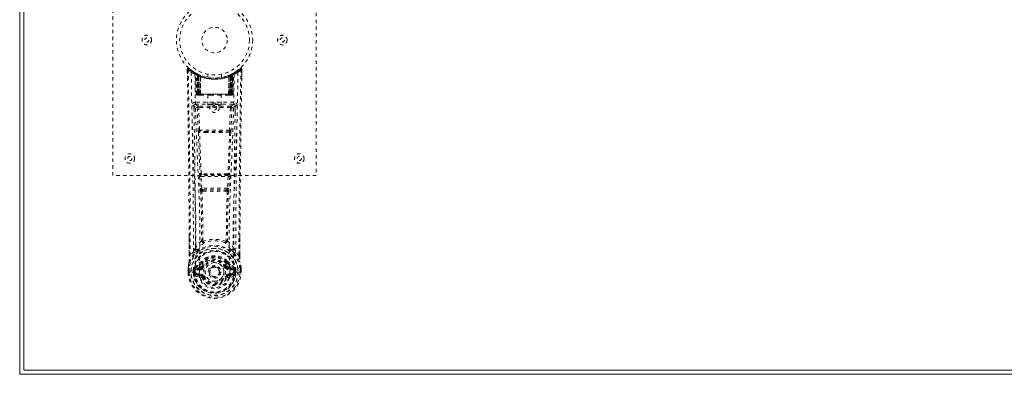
# Model space of a CAD drawing. Header units: inches. Extents: x 14 to 109.5, y 41.8 to 71.6.
# Tile 1 of 7: x 14 to 43, y 41.8 to 52.3. Entities that reach past the tile are written whole.
import ezdxf

# ---------------------------------------------------------------- set-up
doc = ezdxf.new("R2010")
doc.units = ezdxf.units.IN
doc.header["$MEASUREMENT"] = 0
doc.linetypes.add('SLD-Dashed', pattern=[0.075, 0.05, -0.025])
doc.linetypes.add('SLD-Solid', pattern=[0])

msp = doc.modelspace()

# ---------------------------------------------------------------- linework, layer by layer
at = {"color": 7, "linetype": 'SLD-Solid', "lineweight": 15}
for p, q in [((13.981, 41.806), (13.981, 71.556)), ((14.099, 71.438), (14.099, 41.924)), ((14.099, 41.924), (14.099, 71.438)), ((14.099, 41.924), (109.363, 41.924)), ((109.363, 41.924), (14.099, 41.924)), ((109.481, 41.806), (13.981, 41.806))]:
    msp.add_line(p, q, dxfattribs=at)
at = {"color": 7, "linetype": 'SLD-Dashed', "lineweight": 0}
for p, q in [((16.731, 47.681), (16.731, 55.681)), ((22.731, 55.681), (22.731, 47.681)), ((18.975, 50.844), (18.986, 50.835)), ((20.477, 50.835), (20.487, 50.844)), ((18.926, 50.752), (18.925, 50.822)), ((18.925, 50.821), (18.928, 50.591)), ((18.926, 50.822), (18.928, 50.752)), ((19.163, 50.707), (19.15, 50.714)), ((19.169, 50.702), (19.156, 50.71)), ((19.178, 50.682), (19.165, 50.69)), ((19.186, 50.085), (19.165, 50.69)), ((19.199, 50.085), (19.178, 50.682)), ((19.229, 50.672), (19.182, 50.696)), ((19.265, 50.636), (19.197, 50.671)), ((19.218, 50.056), (19.197, 50.671)), ((19.225, 50.641), (19.237, 50.667)), ((19.225, 50.641), (19.225, 50.085)), ((19.234, 50.637), (19.225, 50.641)), ((19.248, 50.662), (19.234, 50.669)), ((19.234, 50.637), (19.247, 50.663)), ((19.234, 50.085), (19.234, 50.637)), ((19.237, 50.667), (19.247, 50.663)), ((19.238, 50.635), (19.25, 50.661)), ((19.238, 50.085), (19.238, 50.635)), ((19.238, 50.635), (19.248, 50.63)), ((19.249, 50.661), (19.248, 50.662)), ((19.248, 50.63), (19.26, 50.656)), ((19.248, 50.63), (19.248, 50.085)), ((19.257, 50.626), (19.256, 50.056)), ((19.257, 50.626), (19.268, 50.653)), ((19.266, 50.622), (19.257, 50.626)), ((19.265, 50.636), (19.266, 50.635)), ((19.284, 50.056), (19.265, 50.636)), ((19.266, 50.622), (19.278, 50.648)), ((19.266, 50.635), (19.286, 50.056)), ((19.266, 50.056), (19.266, 50.622)), ((19.311, 50.606), (19.313, 50.605)), ((19.316, 50.056), (19.311, 50.606)), ((19.313, 50.605), (19.319, 50.056)), ((19.316, 50.632), (19.315, 50.633)), ((19.531, 50.67), (19.531, 50.573)), ((19.931, 50.573), (19.931, 50.67)), ((20.144, 50.056), (20.15, 50.605)), ((20.147, 50.633), (20.146, 50.632)), ((20.151, 50.606), (20.147, 50.056)), ((20.15, 50.605), (20.151, 50.606)), ((20.176, 50.056), (20.196, 50.635)), ((20.197, 50.636), (20.178, 50.056)), ((20.185, 50.648), (20.194, 50.653)), ((20.194, 50.653), (20.206, 50.626)), ((20.196, 50.635), (20.197, 50.636)), ((20.206, 50.626), (20.196, 50.622)), ((20.196, 50.622), (20.196, 50.056)), ((20.266, 50.671), (20.197, 50.636)), ((20.206, 50.056), (20.206, 50.626)), ((20.214, 50.662), (20.213, 50.661)), ((20.281, 50.696), (20.214, 50.662)), ((20.215, 50.63), (20.224, 50.635)), ((20.215, 50.085), (20.215, 50.63)), ((20.216, 50.663), (20.225, 50.667)), ((20.224, 50.635), (20.224, 50.085)), ((20.225, 50.667), (20.238, 50.641)), ((20.238, 50.641), (20.228, 50.637)), ((20.228, 50.637), (20.228, 50.085)), ((20.237, 50.085), (20.238, 50.641)), ((20.244, 50.056), (20.266, 50.671)), ((20.263, 50.085), (20.284, 50.682)), ((20.277, 50.085), (20.298, 50.69)), ((20.281, 50.697), (20.293, 50.703)), ((20.298, 50.69), (20.284, 50.682)), ((20.312, 50.714), (20.299, 50.707)), ((20.37, 50.751), (20.429, 50.795)), ((20.534, 50.591), (20.538, 50.821)), ((20.535, 50.764), (20.536, 50.822)), ((20.538, 50.822), (20.537, 50.764)), ((19.186, 50.085), (19.199, 50.085)), ((19.218, 50.056), (19.284, 50.056)), ((19.225, 50.085), (19.234, 50.085)), ((20.228, 50.085), (19.234, 50.085)), ((19.248, 50.085), (19.238, 50.085)), ((19.248, 50.085), (20.215, 50.085)), ((19.281, 50.056), (19.266, 50.056)), ((19.284, 50.056), (19.286, 50.056)), ((19.286, 50.056), (19.316, 50.056)), ((19.316, 50.056), (19.319, 50.056)), ((19.319, 50.056), (19.614, 50.056)), ((19.536, 50.056), (19.536, 49.77)), ((19.614, 50.056), (19.848, 50.056)), ((19.848, 50.056), (20.144, 50.056)), ((19.926, 49.77), (19.926, 50.056)), ((20.144, 50.056), (20.147, 50.056)), ((20.147, 50.056), (20.176, 50.056)), ((20.178, 50.056), (20.244, 50.056)), ((20.196, 50.056), (20.182, 50.056)), ((20.224, 50.085), (20.215, 50.085)), ((20.228, 50.085), (20.237, 50.085)), ((20.263, 50.085), (20.277, 50.085)), ((19.126, 49.733), (19.126, 49.547)), ((19.167, 49.847), (19.167, 49.786)), ((20.296, 49.847), (19.167, 49.847)), ((19.167, 49.786), (20.296, 49.786)), ((19.22, 49.683), (19.247, 49.02)), ((19.265, 49.729), (19.265, 49.684)), ((20.198, 49.729), (19.265, 49.729)), ((19.291, 49.022), (19.265, 49.684)), ((20.198, 49.684), (19.265, 49.684)), ((20.198, 49.684), (20.171, 49.022)), ((20.198, 49.729), (20.198, 49.684)), ((20.243, 49.683), (20.216, 49.02)), ((20.296, 49.786), (20.296, 49.847)), ((20.337, 49.547), (20.337, 49.733)), ((20.171, 49.022), (19.291, 49.022)), ((19.509, 48.946), (19.298, 48.956)), ((19.513, 48.979), (19.302, 48.985)), ((19.95, 48.979), (19.513, 48.979)), ((20.161, 48.985), (19.95, 48.979)), ((20.164, 48.956), (19.953, 48.946)), ((22.731, 47.681), (16.731, 47.681)), ((19.285, 47.651), (19.308, 47.298)), ((19.302, 47.745), (19.291, 47.741)), ((19.329, 47.654), (20.133, 47.654)), ((19.353, 47.301), (19.329, 47.654)), ((19.335, 47.699), (19.347, 47.703)), ((20.127, 47.699), (19.335, 47.699)), ((20.133, 47.654), (20.11, 47.301)), ((20.116, 47.703), (20.127, 47.699)), ((20.178, 47.651), (20.154, 47.298)), ((20.16, 47.745), (20.172, 47.741)), ((19.308, 47.298), (19.311, 47.271)), ((20.11, 47.301), (19.353, 47.301)), ((19.398, 47.22), (19.375, 47.22)), ((19.404, 47.256), (19.378, 47.257)), ((19.404, 47.256), (20.059, 47.256)), ((20.085, 47.257), (20.059, 47.256)), ((20.087, 47.22), (20.064, 47.22)), ((20.154, 47.298), (20.152, 47.271)), ((18.985, 45.308), (18.982, 45.876)), ((20.48, 45.863), (20.478, 45.308)), ((19.109, 45.429), (19.015, 45.311)), ((20.448, 45.311), (20.353, 45.429)), ((19.342, 45.103), (19.342, 45.097)), ((19.349, 45.13), (19.358, 45.146)), ((19.395, 45.079), (19.353, 44.989)), ((19.361, 45.096), (19.361, 45.09)), ((20.109, 44.989), (20.068, 45.079)), ((20.101, 45.09), (20.101, 45.096)), ((20.104, 45.146), (20.114, 45.13)), ((20.12, 45.103), (20.121, 45.097)), ((18.95, 44.932), (18.95, 44.928)), ((18.951, 44.819), (18.95, 44.928)), ((18.951, 44.819), (18.954, 44.819)), ((18.952, 44.928), (18.952, 44.818)), ((18.998, 44.819), (18.954, 44.819)), ((18.98, 44.928), (18.98, 44.82)), ((18.98, 44.82), (18.98, 44.819)), ((19.017, 44.82), (18.998, 44.819)), ((19.163, 44.82), (19.017, 44.82)), ((19.101, 44.823), (19.101, 44.876)), ((19.101, 44.823), (19.101, 44.823)), ((19.131, 44.875), (19.135, 44.89)), ((19.131, 44.875), (19.131, 44.823)), ((19.135, 44.823), (19.131, 44.823)), ((19.135, 44.89), (19.135, 44.823)), ((19.175, 44.96), (19.159, 44.947)), ((19.159, 44.947), (19.159, 44.947)), ((19.159, 44.947), (19.159, 44.947)), ((19.163, 44.82), (19.163, 44.82)), ((19.169, 44.922), (19.302, 44.951)), ((19.169, 44.922), (19.169, 44.892)), ((19.302, 44.922), (19.169, 44.922)), ((19.302, 44.892), (19.169, 44.892)), ((19.273, 44.981), (19.175, 44.96)), ((19.182, 44.77), (19.182, 44.74)), ((19.182, 44.77), (19.302, 44.77)), ((19.302, 44.715), (19.182, 44.74)), ((19.182, 44.74), (19.302, 44.74)), ((19.302, 44.951), (19.302, 44.922)), ((19.302, 44.892), (19.302, 44.922)), ((19.302, 44.77), (19.302, 44.74)), ((19.302, 44.715), (19.302, 44.74)), ((19.353, 44.989), (19.385, 44.976)), ((19.888, 44.831), (19.887, 44.816)), ((19.888, 44.837), (19.888, 44.831)), ((20.078, 44.976), (20.109, 44.989)), ((20.109, 44.989), (20.121, 44.971)), ((20.16, 44.951), (20.294, 44.922)), ((20.16, 44.922), (20.16, 44.951)), ((20.294, 44.922), (20.16, 44.922)), ((20.16, 44.892), (20.16, 44.922)), ((20.294, 44.892), (20.16, 44.892)), ((20.16, 44.77), (20.16, 44.74)), ((20.16, 44.77), (20.28, 44.77)), ((20.28, 44.74), (20.16, 44.715)), ((20.16, 44.715), (20.16, 44.74)), ((20.16, 44.74), (20.28, 44.74)), ((20.183, 44.768), (20.183, 44.767)), ((20.288, 44.96), (20.189, 44.981)), ((20.28, 44.74), (20.28, 44.77)), ((20.288, 44.96), (20.304, 44.947)), ((20.288, 44.96), (20.288, 44.96)), ((20.294, 44.892), (20.294, 44.922)), ((20.299, 44.82), (20.445, 44.82)), ((20.332, 44.875), (20.327, 44.89)), ((20.327, 44.89), (20.327, 44.823)), ((20.327, 44.823), (20.331, 44.823)), ((20.331, 44.823), (20.332, 44.875)), ((20.361, 44.876), (20.361, 44.823)), ((20.445, 44.82), (20.465, 44.819)), ((20.465, 44.819), (20.509, 44.819)), ((20.482, 44.82), (20.482, 44.928)), ((20.482, 44.819), (20.482, 44.82)), ((20.509, 44.819), (20.512, 44.819)), ((20.511, 44.818), (20.511, 44.928)), ((20.512, 44.928), (20.512, 44.932)), ((20.512, 44.819), (20.512, 44.928)), ((19.153, 44.704), (19.275, 44.676)), ((19.385, 44.685), (19.359, 44.674)), ((20.104, 44.674), (20.078, 44.685)), ((20.107, 44.682), (20.104, 44.674)), ((20.188, 44.676), (20.31, 44.704))]:
    msp.add_line(p, q, dxfattribs=at)
at = {"color": 7, "linetype": 'SLD-Dashed', "lineweight": 0, "flags": 128}
for points in [[(20.535, 50.822), (20.533, 50.83), (20.529, 50.837), (20.524, 50.844), (20.518, 50.849), (20.511, 50.851), (20.503, 50.852), (20.496, 50.85), (20.49, 50.846)], [(19.015, 45.311), (19.013, 46.081), (19.009, 46.849), (19.001, 47.616), (18.992, 48.381), (18.989, 48.575), (18.986, 48.772), (18.984, 48.942), (18.981, 49.128), (18.98, 49.206), (18.978, 49.287), (18.977, 49.371), (18.976, 49.445), (18.976, 49.465), (18.975, 49.499), (18.974, 49.547), (18.974, 49.609), (18.972, 49.696), (18.971, 49.801), (18.969, 49.925), (18.966, 50.067), (18.965, 50.191), (18.963, 50.289), (18.962, 50.383), (18.958, 50.619), (18.955, 50.822)], [(19.044, 50.728), (19.052, 49.973), (19.072, 49.22), (19.1, 48.47), (19.132, 47.725), (19.161, 46.986), (19.181, 46.254), (19.182, 45.532), (19.163, 44.819)], [(19.279, 44.768), (19.3, 45.48), (19.3, 46.202), (19.28, 46.934), (19.249, 47.672), (19.215, 48.416), (19.184, 49.166), (19.163, 49.918), (19.153, 50.673)], [(19.236, 50.665), (19.214, 50.678), (19.191, 50.691)], [(19.214, 50.679), (19.205, 50.683), (19.201, 50.682), (19.199, 50.676), (19.197, 50.67)], [(20.117, 50.623), (20.136, 50.629), (20.15, 50.634)], [(20.31, 50.673), (20.299, 49.918), (20.278, 49.166), (20.248, 48.416), (20.214, 47.672), (20.183, 46.934), (20.163, 46.202), (20.162, 45.48), (20.183, 44.768)], [(20.196, 50.622), (20.192, 50.632), (20.188, 50.641), (20.186, 50.646), (20.185, 50.648)], [(20.203, 50.656), (20.204, 50.655), (20.206, 50.649), (20.21, 50.64), (20.215, 50.63)], [(20.212, 50.661), (20.213, 50.659), (20.216, 50.653), (20.22, 50.645), (20.224, 50.635)], [(20.228, 50.637), (20.223, 50.647), (20.219, 50.655), (20.217, 50.661), (20.216, 50.663)], [(20.419, 50.728), (20.41, 49.973), (20.391, 49.22), (20.363, 48.47), (20.331, 47.725), (20.301, 46.986), (20.282, 46.254), (20.28, 45.532), (20.299, 44.82)], [(20.299, 50.707), (20.297, 50.705), (20.291, 50.702)], [(20.31, 50.713), (20.311, 50.713), (20.312, 50.714)], [(19.225, 50.085), (19.21, 50.085), (19.197, 50.085), (19.189, 50.085), (19.186, 50.085)], [(19.199, 50.085), (19.203, 50.085), (19.211, 50.085), (19.224, 50.085), (19.238, 50.085)], [(19.614, 50.056), (19.731, 50.065), (19.848, 50.056)], [(20.224, 50.085), (20.239, 50.085), (20.251, 50.085), (20.26, 50.085), (20.263, 50.085)], [(20.277, 50.085), (20.274, 50.085), (20.265, 50.085), (20.253, 50.085), (20.237, 50.085)], [(19.122, 49.74), (19.149, 49.711), (19.22, 49.683)], [(19.265, 49.729), (19.194, 49.758), (19.167, 49.786)], [(19.265, 49.684), (19.249, 49.684), (19.235, 49.683), (19.225, 49.683), (19.22, 49.683)], [(20.296, 49.786), (20.269, 49.758), (20.198, 49.729)], [(20.243, 49.683), (20.238, 49.683), (20.228, 49.683), (20.214, 49.684), (20.198, 49.684)], [(20.243, 49.683), (20.314, 49.711), (20.341, 49.74)], [(19.291, 49.022), (19.276, 49.021), (19.262, 49.021), (19.251, 49.02), (19.247, 49.02)], [(19.254, 48.952), (19.277, 48.347), (19.302, 47.745)], [(19.337, 47.74), (19.311, 48.343), (19.287, 48.949)], [(19.953, 48.946), (19.731, 48.946), (19.509, 48.946)], [(19.95, 48.979), (19.731, 48.979), (19.513, 48.979)], [(20.175, 48.949), (20.151, 48.343), (20.125, 47.74)], [(20.209, 48.952), (20.185, 48.347), (20.16, 47.745)], [(20.216, 49.02), (20.211, 49.02), (20.201, 49.021), (20.187, 49.021), (20.171, 49.022)], [(19.329, 47.654), (19.321, 47.653), (19.314, 47.653), (19.306, 47.653), (19.3, 47.652), (19.294, 47.652), (19.29, 47.651), (19.287, 47.651), (19.285, 47.651)], [(19.347, 47.703), (19.338, 47.705), (19.33, 47.707), (19.325, 47.712), (19.322, 47.718), (19.322, 47.724), (19.324, 47.73), (19.33, 47.735), (19.337, 47.74)], [(20.125, 47.74), (20.133, 47.735), (20.138, 47.73), (20.141, 47.724), (20.141, 47.718), (20.138, 47.712), (20.132, 47.707), (20.124, 47.705), (20.116, 47.703)], [(20.178, 47.651), (20.173, 47.651), (20.163, 47.652), (20.148, 47.653), (20.133, 47.654)], [(19.353, 47.301), (19.337, 47.3), (19.323, 47.299), (19.313, 47.299), (19.308, 47.298)], [(19.323, 47.213), (19.345, 46.481), (19.351, 45.757)], [(19.386, 45.746), (19.38, 46.472), (19.359, 47.206)], [(20.104, 47.206), (20.082, 46.472), (20.076, 45.746)], [(20.154, 47.298), (20.149, 47.299), (20.139, 47.299), (20.125, 47.3), (20.11, 47.301)], [(20.139, 47.213), (20.118, 46.481), (20.112, 45.757)], [(18.985, 45.877), (18.986, 45.651), (18.986, 45.309)], [(19.349, 45.749), (19.25, 45.653), (19.168, 45.547)], [(19.349, 45.749), (19.351, 45.738), (19.355, 45.73), (19.361, 45.723), (19.368, 45.719), (19.376, 45.719), (19.384, 45.721), (19.391, 45.726), (19.397, 45.734)], [(20.066, 45.734), (20.072, 45.726), (20.079, 45.721), (20.086, 45.719), (20.094, 45.719), (20.101, 45.723), (20.107, 45.73), (20.112, 45.738), (20.114, 45.749)], [(20.114, 45.749), (20.212, 45.653), (20.294, 45.547)], [(20.476, 45.309), (20.477, 45.683), (20.477, 45.864)], [(18.976, 45.106), (19.052, 45.263), (19.152, 45.391)], [(19.248, 45.483), (19.257, 45.492), (19.262, 45.498)], [(20.214, 45.483), (20.205, 45.492), (20.2, 45.498)], [(20.31, 45.391), (20.41, 45.263), (20.487, 45.106)], [(18.976, 45.106), (18.962, 45.029), (18.95, 44.932)], [(18.976, 45.106), (18.974, 45.1), (18.974, 45.095)], [(18.985, 45.308), (18.985, 45.309), (18.986, 45.309), (18.988, 45.31), (18.992, 45.31), (18.997, 45.31), (19.003, 45.311), (19.009, 45.311), (19.015, 45.311)], [(19.175, 44.96), (19.251, 45.042), (19.342, 45.103)], [(19.342, 45.097), (19.318, 45.053), (19.296, 45)], [(19.342, 45.103), (19.346, 45.126), (19.349, 45.13)], [(19.376, 45.069), (19.366, 45.07), (19.355, 45.074)], [(19.361, 45.096), (19.364, 45.11), (19.372, 45.122)], [(19.363, 45.086), (19.373, 45.08), (19.382, 45.077), (19.39, 45.077), (19.395, 45.079)], [(20.068, 45.079), (20.073, 45.077), (20.08, 45.077), (20.09, 45.08), (20.099, 45.086)], [(20.107, 45.074), (20.097, 45.07), (20.087, 45.069)], [(20.09, 45.122), (20.098, 45.11), (20.101, 45.096)], [(20.114, 45.13), (20.116, 45.126), (20.12, 45.103)], [(20.12, 45.103), (20.211, 45.042), (20.288, 44.96)], [(20.121, 45.097), (20.144, 45.053), (20.166, 45)], [(20.478, 45.308), (20.478, 45.309), (20.477, 45.309), (20.474, 45.31), (20.471, 45.31), (20.466, 45.31), (20.46, 45.311), (20.454, 45.311), (20.448, 45.311)], [(20.489, 45.095), (20.488, 45.1), (20.487, 45.106)], [(20.512, 44.932), (20.501, 45.029), (20.487, 45.106)], [(20.512, 44.928), (20.502, 45.022), (20.489, 45.095)], [(18.95, 44.932), (18.951, 44.932), (18.953, 44.931), (18.956, 44.931), (18.96, 44.93), (18.964, 44.93), (18.969, 44.929), (18.974, 44.929), (18.98, 44.928)], [(18.95, 44.928), (18.95, 44.928), (18.951, 44.928), (18.954, 44.928), (18.957, 44.928), (18.962, 44.928), (18.968, 44.928), (18.974, 44.928), (18.98, 44.928)], [(18.98, 44.819), (18.974, 44.819), (18.968, 44.819), (18.962, 44.819), (18.958, 44.819), (18.954, 44.819), (18.952, 44.819), (18.95, 44.819), (18.951, 44.819)], [(19.131, 44.823), (19.128, 44.823), (19.121, 44.823), (19.112, 44.823), (19.101, 44.823)], [(19.169, 44.892), (19.152, 44.894), (19.136, 44.901)], [(19.14, 44.753), (19.16, 44.765), (19.182, 44.77)], [(19.159, 44.947), (19.152, 44.941), (19.144, 44.934)], [(19.163, 44.819), (19.179, 44.802), (19.208, 44.786)], [(19.208, 44.786), (19.241, 44.775), (19.279, 44.767)], [(19.296, 45), (19.285, 44.985), (19.273, 44.981)], [(19.279, 44.767), (19.279, 44.767), (19.279, 44.768)], [(19.279, 44.767), (19.284, 44.685), (19.306, 44.604), (19.346, 44.529), (19.403, 44.462), (19.473, 44.408), (19.553, 44.367), (19.64, 44.342), (19.731, 44.334), (19.822, 44.342), (19.909, 44.367), (19.989, 44.408), (20.059, 44.462), (20.116, 44.529), (20.156, 44.604), (20.179, 44.685), (20.183, 44.767)], [(19.412, 44.965), (19.407, 44.967), (19.402, 44.969), (19.397, 44.971), (19.393, 44.973), (19.39, 44.974), (19.387, 44.975), (19.385, 44.976), (19.385, 44.976)], [(20.05, 44.965), (20.056, 44.967), (20.061, 44.969), (20.065, 44.971), (20.069, 44.973), (20.073, 44.974), (20.076, 44.975), (20.077, 44.976), (20.078, 44.976)], [(20.166, 45), (20.178, 44.985), (20.189, 44.981)], [(20.183, 44.767), (20.221, 44.775), (20.255, 44.786)], [(20.255, 44.786), (20.283, 44.802), (20.299, 44.819)], [(20.28, 44.77), (20.303, 44.765), (20.322, 44.753)], [(20.326, 44.901), (20.311, 44.894), (20.294, 44.892)], [(20.319, 44.934), (20.313, 44.939), (20.304, 44.947)], [(20.482, 44.928), (20.488, 44.929), (20.493, 44.929), (20.498, 44.93), (20.503, 44.93), (20.506, 44.931), (20.509, 44.931), (20.511, 44.932), (20.512, 44.932)], [(20.482, 44.928), (20.489, 44.928), (20.495, 44.928), (20.5, 44.928), (20.505, 44.928), (20.509, 44.928), (20.511, 44.928), (20.512, 44.928), (20.512, 44.928)], [(20.512, 44.819), (20.512, 44.819), (20.511, 44.819), (20.508, 44.819), (20.505, 44.819), (20.5, 44.819), (20.494, 44.819), (20.488, 44.819), (20.482, 44.819)], [(19.412, 44.697), (19.407, 44.695), (19.402, 44.692), (19.397, 44.69), (19.393, 44.689), (19.39, 44.687), (19.387, 44.686), (19.385, 44.685), (19.385, 44.685)], [(20.05, 44.697), (20.056, 44.695), (20.061, 44.692), (20.065, 44.69), (20.069, 44.689), (20.073, 44.687), (20.076, 44.686), (20.077, 44.685), (20.078, 44.685)], [(20.104, 44.674), (20.106, 44.673), (20.111, 44.671), (20.12, 44.668), (20.129, 44.664), (20.139, 44.659), (20.148, 44.656), (20.155, 44.653), (20.159, 44.651)]]:
    msp.add_lwpolyline(points, dxfattribs=at)
at = {"color": 7, "linetype": 'SLD-Dashed', "lineweight": 0}
for centre, radius in [((19.731, 51.681), 1.125), ((19.731, 51.681), 1.03), ((19.731, 51.681), 0.376), ((17.731, 51.681), 0.141), ((17.731, 51.681), 0.0625), ((21.731, 51.681), 0.141), ((21.731, 51.681), 0.0625), ((19.731, 49.681), 0.14), ((19.731, 49.681), 0.0625), ((17.231, 48.181), 0.141), ((17.231, 48.181), 0.0625), ((22.231, 48.181), 0.141), ((22.231, 48.181), 0.0625), ((19.731, 44.831), 0.7), ((19.731, 44.831), 0.69), ((19.731, 44.831), 0.623), ((19.731, 44.831), 0.32), ((19.731, 44.831), 0.275), ((19.731, 44.831), 0.187), ((19.731, 44.831), 0.156), ((19.731, 44.831), 0.142), ((19.731, 44.831), 0.14), ((19.731, 44.831), 0.138)]:
    msp.add_circle(centre, radius, dxfattribs=at)
for centre, radius, start, end in [((18.955, 50.822), 0.03, 47.8794, 180.8609), ((21.083, 48.907), 2.864, 137.4093, 138.0076), ((19.728, 51.677), 1.122, 227.9147, 235.377), ((19.734, 51.678), 1.124, 304.6263, 312.0805), ((20.508, 50.822), 0.03, 359.1357, 132.124), ((18.583, 49.091), 2.589, 41.9672, 42.6291), ((19.739, 51.732), 1.221, 228.2159, 235.3112), ((18.963, 49.651), 1.171, 90.3841, 91.852), ((-315.782, 44.456), 334.768, 0.24308, 1.07763), ((19.731, 51.681), 1.158, 227.8873, 312.1136), ((19.074, 50.728), 0.03, 55.9512, 179.9408), ((19.714, 51.912), 1.36, 240.4675, 245.626), ((19.7, 51.625), 1.064, 234.3725, 244.9423), ((19.731, 51.68), 1.127, 235.3615, 240.5106), ((19.135, 50.689), 0.03, 1.9937, 58.9669), ((19.588, 51.44), 0.847, 238.9225, 239.7816), ((19.194, 50.66), 0.0428, 114.1524, 163.0516), ((19.731, 51.712), 1.19, 240.9032, 299.0966), ((19.148, 50.693), 0.02, 342.73, 49.623), ((19.148, 50.681), 0.0299, 1.8952, 59.7517), ((19.728, 51.675), 1.121, 239.7473, 244.7669), ((19.703, 51.293), 0.808, 228.2598, 233.7284), ((19.731, 51.681), 1.128, 240.5082, 299.4917), ((19.703, 51.288), 0.802, 229.1496, 234.5791), ((19.167, 50.67), 0.0299, 1.8124, 60.7897), ((19.733, 51.684), 1.132, 240.8362, 245.7532), ((-6.499, 49.399), 25.728, 1.4617, 2.8411), ((19.711, 51.293), 0.807, 230.4293, 235.7234), ((19.731, 51.68), 1.155, 244.5268, 295.4732), ((19.236, 50.635), 0.0297, 1.4854, 64.5256), ((19.731, 51.679), 1.155, 245.259, 294.741), ((19.237, 50.635), 0.0297, 1.4748, 64.584), ((19.668, 51.541), 0.974, 244.5405, 247.4772), ((19.684, 51.227), 0.725, 234.8133, 239.0658), ((19.731, 51.679), 1.155, 246.258, 293.742), ((19.282, 50.624), 0.0346, 329.0024, 15.0872), ((19.283, 50.623), 0.0346, 329.0825, 15.1526), ((19.731, 51.644), 1.12, 248.0447, 291.9528), ((20.179, 50.623), 0.0344, 164.7142, 211.0504), ((20.181, 50.624), 0.0347, 164.9407, 210.9694), ((19.78, 51.226), 0.722, 300.9289, 305.1941), ((19.731, 51.682), 1.129, 294.241, 299.1696), ((20.226, 50.635), 0.0297, 115.4132, 178.5135), ((20.227, 50.635), 0.0297, 115.4782, 178.512), ((19.766, 51.273), 0.782, 304.1949, 309.6567), ((19.762, 51.286), 0.799, 305.4095, 310.8619), ((19.755, 51.299), 0.816, 306.2968, 311.7105), ((45.966, 49.399), 25.732, 177.1595, 178.5386), ((20.295, 50.67), 0.0299, 119.2103, 178.1876), ((20.294, 50.672), 0.0273, 117.6367, 182.2872), ((20.314, 50.681), 0.03, 120.2616, 178.0756), ((19.731, 51.681), 1.128, 299.4938, 304.637), ((20.269, 50.66), 0.0429, 16.9956, 65.7978), ((20.323, 50.69), 0.0264, 119.4094, 183.79), ((20.328, 50.689), 0.03, 121.0117, 178.0277), ((19.747, 51.914), 1.363, 294.3805, 299.5299), ((20.389, 50.728), 0.03, 0.051, 124.057), ((19.724, 51.732), 1.221, 304.6879, 311.7853), ((434.686, 43.582), 414.242, 178.99847, 179.76085), ((356.28, 44.446), 335.803, 178.92195, 179.75828), ((20.49, 49.142), 1.68, 88.3702, 89.3933), ((19.216, 50.086), 0.03, 181.9871, 270.0023), ((19.247, 50.129), 0.0752, 216.2983, 253.1089), ((19.229, 50.086), 0.03, 181.967, 269.9686), ((19.243, 50.235), 0.177, 260.4253, 268.5151), ((19.798, 50.079), 0.574, 179.3897, 182.0854), ((19.65, 50.078), 0.416, 179.018, 183.0065), ((19.832, 50.078), 0.593, 179.4038, 182.011), ((19.677, 50.078), 0.429, 179.0501, 182.9186), ((19.786, 50.078), 0.429, 357.0814, 0.9499), ((19.641, 50.078), 0.583, 357.9668, 0.6184), ((20.219, 50.242), 0.185, 271.3815, 279.0492), ((19.807, 50.078), 0.421, 357.0085, 0.9484), ((20.233, 50.086), 0.03, 270.0263, 358.0382), ((20.215, 50.129), 0.0753, 286.9022, 323.6971), ((19.665, 50.078), 0.572, 357.9219, 0.623), ((20.247, 50.086), 0.03, 270.012, 357.9987), ((19.167, 49.742), 0.105, 89.987, 180.8795), ((19.09, 48.885), 0.856, 87.889, 91.9059), ((-269.932, 44.401), 289.043, 0.2038, 1.05856), ((19.167, 49.741), 0.045, 90.0009, 180.9469), ((-271.461, 44.403), 290.632, 0.22548, 1.05229), ((19.265, 49.684), 0.0451, 90.4409, 181.6986), ((20.197, 49.684), 0.0451, 358.2715, 89.5548), ((310.843, 44.404), 290.551, 178.9476, 179.77464), ((20.296, 49.742), 0.105, 359.1179, 90.0155), ((20.296, 49.741), 0.045, 359.0568, 90.0021), ((20.372, 48.886), 0.855, 88.0932, 92.113), ((322.79, 44.253), 302.439, 178.96044, 179.77733), ((19.761, 49.04), 0.515, 182.1892, 189.794), ((19.298, 48.943), 0.0452, 90.1256, 168.5591), ((19.279, 49.044), 0.0956, 254.3759, 274.7217), ((19.299, 48.967), 0.0216, 94.0663, 235.9983), ((19.298, 48.945), 0.0114, 88.4941, 157.4559), ((19.425, 49.031), 0.134, 183.7378, 198.5401), ((19.302, 48.99), 0.00464, 195.4595, 262.7197), ((19.409, 48.957), 0.111, 165.4064, 180.5078), ((19.591, 48.954), 0.0822, 162.2489, 186.0018), ((19.871, 48.954), 0.0821, 353.9803, 17.769), ((20.16, 48.99), 0.00459, 276.8515, 344.711), ((20.054, 48.957), 0.111, 359.5477, 14.7038), ((20.165, 48.945), 0.0114, 22.2223, 91.2584), ((20.038, 49.031), 0.134, 341.4637, 356.2736), ((20.163, 48.967), 0.0216, 303.9891, 85.9336), ((20.164, 48.943), 0.0452, 11.4472, 89.868), ((20.183, 49.044), 0.0957, 265.2788, 285.6221), ((19.701, 49.04), 0.515, 350.2108, 357.8122), ((19.473, 47.684), 0.191, 162.6828, 189.9489), ((19.336, 47.744), 0.0451, 183.9439, 269.3366), ((19.347, 47.749), 0.0451, 184.0918, 269.3035), ((19.33, 47.806), 0.0668, 245.623, 276.1116), ((19.379, 47.671), 0.052, 146.8541, 198.5292), ((19.353, 47.746), 0.0174, 200.1093, 265.4584), ((19.357, 47.642), 0.0626, 88.5329, 99.075), ((19.731, 12.008), 35.722, 89.3919, 90.6082), ((19.387, 47.725), 0.0353, 173.7937, 215.2007), ((19.731, 14.991), 32.715, 89.3471, 90.6533), ((20.075, 47.725), 0.0353, 324.7878, 6.2165), ((20.106, 47.641), 0.0635, 80.9752, 91.4858), ((20.108, 47.747), 0.0183, 275.7906, 338.1199), ((20.115, 47.749), 0.0451, 270.6966, 355.9021), ((20.133, 47.806), 0.0667, 263.8694, 294.4102), ((20.127, 47.744), 0.0451, 270.6608, 356.0527), ((20.084, 47.671), 0.0518, 341.3728, 33.2438), ((19.99, 47.684), 0.191, 350.0507, 17.3117), ((19.514, 47.285), 0.204, 184.0593, 200.6689), ((19.37, 47.213), 0.0464, 92.4722, 179.2443), ((19.352, 47.267), 0.0615, 242.123, 275.9658), ((19.368, 47.232), 0.0271, 90.683, 249.4056), ((19.435, 47.307), 0.0824, 183.6528, 215.4476), ((19.377, 47.202), 0.0186, 94.5948, 165.3583), ((19.376, 47.275), 0.0184, 242.0175, 273.5603), ((19.453, 47.233), 0.0795, 162.7959, 189.4291), ((19.46, 47.229), 0.0624, 154.2038, 188.7314), ((19.731, 79.569), 32.351, 269.4099, 270.5901), ((19.731, 80.633), 33.378, 269.4375, 270.5625), ((20.003, 47.229), 0.0624, 351.2834, 25.7813), ((20.086, 47.274), 0.0176, 265.6858, 298.7591), ((20.009, 47.233), 0.0795, 350.5817, 17.1985), ((20.086, 47.202), 0.0186, 14.5353, 85.341), ((20.029, 47.306), 0.0807, 324.2152, 356.6957), ((20.093, 47.213), 0.0464, 0.7611, 87.5223), ((20.094, 47.232), 0.0271, 290.5857, 89.3157), ((20.11, 47.268), 0.0615, 264.0396, 297.8688), ((19.948, 47.285), 0.204, 339.3392, 355.9346), ((19.731, 44.831), 0.787, 7.3679, 172.6321), ((20.002, 45.046), 0.867, 131.5108, 148.5611), ((19.338, 45.756), 0.0126, 326.471, 4.1249), ((19.409, 45.754), 0.0607, 184.6218, 287.3289), ((19.383, 45.8), 0.0541, 233.0484, 273.2363), ((19.4, 45.748), 0.014, 187.7947, 254.3597), ((19.731, 44.821), 0.972, 69.8641, 110.1343), ((19.456, 45.75), 0.0612, 194.8557, 242.4367), ((19.731, 44.902), 0.849, 69.0471, 110.9531), ((20.053, 45.754), 0.0607, 252.6708, 355.3817), ((20.007, 45.75), 0.0613, 297.5815, 345.126), ((19.46, 45.046), 0.868, 31.4433, 48.486), ((20.062, 45.748), 0.0141, 285.6373, 352.182), ((20.079, 45.8), 0.0541, 266.7637, 306.9516), ((20.124, 45.756), 0.0127, 175.8985, 213.4375), ((19.731, 44.831), 0.758, 7.3678, 172.6322), ((19.731, 44.831), 0.632, 4.1188, 175.8812), ((16.633, 46.746), 2.804, 331.981, 334.6785), ((19.361, 45.675), 0.352, 224.3693, 233.6421), ((19.731, 44.831), 0.602, 4.2517, 175.7483), ((20.722, 43.846), 2.202, 131.994, 135.4514), ((19.229, 45.549), 0.0607, 182.3546, 303.2459), ((20.233, 45.549), 0.0607, 236.7562, 357.6491), ((18.739, 43.844), 2.205, 44.5506, 48.0033), ((22.804, 46.734), 2.776, 205.308, 208.0326), ((20.101, 45.675), 0.353, 306.365, 315.6173), ((20.216, 44.834), 1.269, 168.1247, 175.7614), ((17.55, 45.275), 1.435, 352.8135, 1.3452), ((13.381, 46.274), 5.715, 348.2045, 350.2991), ((19.621, 44.683), 0.532, 119.5723, 150.2103), ((19.361, 45.124), 0.0285, 228.7105, 271.1785), ((19.361, 45.118), 0.0285, 228.6702, 271.1458), ((19.372, 45.099), 0.0298, 184.486, 237.2633), ((18.865, 45.417), 0.599, 325.0604, 326.3813), ((19.679, 44.879), 0.417, 111.8211, 140.2648), ((19.387, 45.147), 0.029, 181.3205, 239.0981), ((19.366, 45.09), 0.00484, 175.6883, 234.2906), ((19.731, 44.818), 0.455, 35.9728, 144.0272), ((19.731, 44.789), 0.49, 42.8676, 137.1324), ((19.376, 45.092), 0.0228, 269.5579, 325.8627), ((19.731, 44.831), 0.376, 22.774, 157.226), ((19.731, 44.839), 0.413, 35.471, 144.5334), ((19.731, 44.831), 0.346, 22.7736, 157.2264), ((19.731, 44.831), 0.275, 90.0006, 269.9994), ((19.731, 44.807), 0.504, 65.7106, 114.2901), ((19.731, 44.831), 0.275, 269.9996, 90.0004), ((19.784, 44.88), 0.417, 39.7201, 68.1945), ((20.087, 45.092), 0.0227, 214.1371, 270.4762), ((20.075, 45.147), 0.029, 300.9454, 358.6361), ((20.096, 45.09), 0.00484, 305.7094, 4.3117), ((20.692, 45.481), 0.712, 213.7242, 214.8342), ((20.102, 45.124), 0.0285, 268.8313, 311.2887), ((20.102, 45.118), 0.0285, 268.8479, 311.3333), ((19.84, 44.681), 0.535, 29.8502, 60.3543), ((20.091, 45.099), 0.03, 302.9815, 355.3961), ((26.09, 46.275), 5.724, 189.7011, 191.7926), ((21.894, 45.274), 1.417, 178.5986, 187.2426), ((19.731, 44.831), 0.781, 180.8691, 0), ((19.731, 44.831), 0.781, 180.8627, 359.1373), ((19.731, 44.831), 0.751, 180.8898, 359.1373), ((19.131, 45.477), 0.602, 267.1333, 269.9814), ((19.731, 44.831), 0.63, 180.7178, 359.2822), ((19.731, 44.831), 0.6, 180.7178, 359.2822), ((19.731, 44.831), 0.599, 173.2568, 174.3599), ((19.731, 44.831), 0.596, 180.7437, 187.5062), ((19.259, 44.892), 0.123, 159.7642, 175.7679), ((19.372, 44.784), 0.234, 187.569, 200.0348), ((19.168, 44.952), 0.0305, 215.636, 270.5411), ((19.182, 44.71), 0.0298, 88.6128, 192.2822), ((19.731, 44.805), 0.568, 178.4776, 1.5214), ((19.303, 44.981), 0.0299, 181.6303, 269.1249), ((19.326, 45.005), 0.0308, 189.2227, 329.76), ((19.297, 45.011), 0.06, 275.0561, 338.6854), ((19.302, 45.011), 0.089, 270, 337.226), ((19.302, 45.011), 0.119, 270.0028, 337.2236), ((19.302, 44.651), 0.119, 22.7764, 89.9972), ((19.302, 44.651), 0.089, 22.774, 90), ((19.731, 44.831), 0.157, 84.8878, 105.7451), ((20.16, 45.011), 0.119, 202.774, 269.9996), ((20.16, 44.651), 0.119, 90.0004, 157.226), ((20.16, 45.011), 0.089, 202.774, 270), ((20.16, 44.651), 0.089, 90, 157.226), ((20.136, 45.005), 0.0308, 210.2848, 350.7428), ((20.161, 45.002), 0.0502, 217.9399, 269.3143), ((20.16, 44.981), 0.0299, 270.8792, 358.3747), ((20.281, 44.71), 0.0298, 347.7098, 91.3952), ((20.294, 44.952), 0.0305, 269.4534, 324.3694), ((20.09, 44.784), 0.234, 339.9648, 352.4308), ((20.24, 44.9), 0.0865, 0.8425, 23.6254), ((19.731, 44.831), 0.596, 352.4937, 359.2563), ((19.731, 44.831), 0.599, 5.6401, 6.7432), ((20.331, 45.477), 0.602, 270.0186, 272.8667), ((20.33, 43.504), 1.319, 88.6354, 89.9277), ((19.303, 44.685), 0.0301, 91.1952, 198.1703), ((19.266, 44.636), 0.0412, 22.4912, 77.8707), ((19.297, 44.648), 0.0675, 22.9119, 84.9873), ((21.004, 40.679), 4.321, 112.3801, 113.1685), ((19.731, 44.831), 0.463, 202.774, 337.226), ((19.731, 44.831), 0.404, 202.774, 337.226), ((19.731, 44.831), 0.376, 202.774, 337.226), ((19.731, 44.831), 0.346, 202.7736, 337.2264), ((20.166, 44.648), 0.0676, 95.0413, 150.0555), ((20.197, 44.636), 0.0413, 102.1427, 157.4864), ((20.159, 44.685), 0.0301, 341.8378, 88.7967)]:
    msp.add_arc(centre, radius, start, end, dxfattribs=at)
msp.add_ellipse((19.731, 49.77), major_axis=(0.195, 0), ratio=0.034921, dxfattribs=at)

doc.saveas('drawing.dxf')
